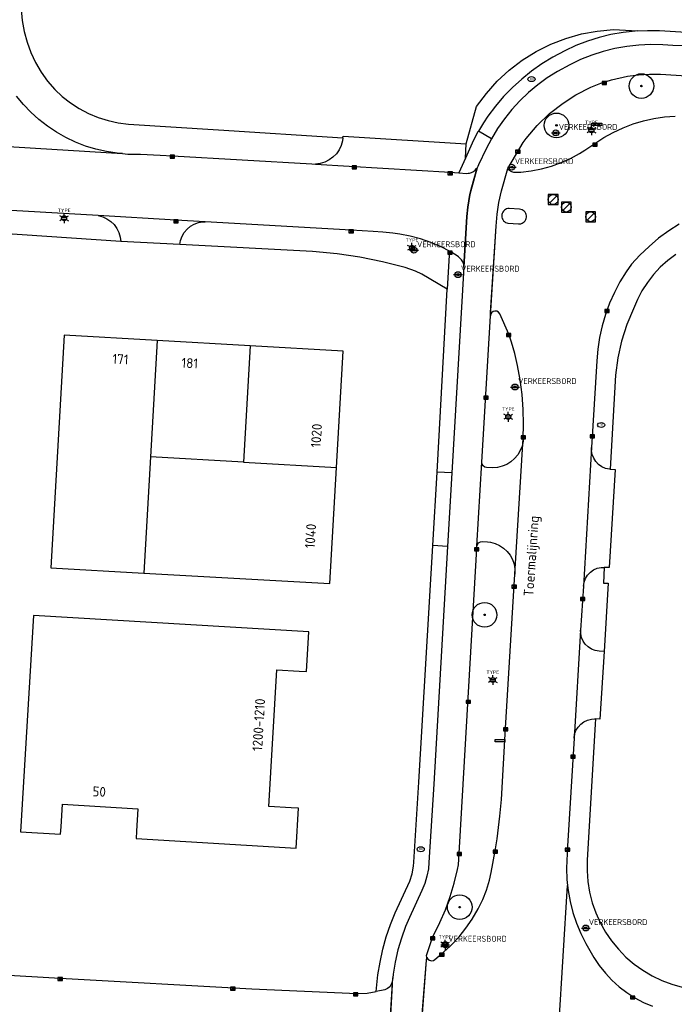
# Model space of a CAD drawing. Header units: metres. Extents: x 102000 to 105000, y 414600 to 420766.
# Tile 151 of 256: x 102818 to 102885, y 420239 to 420338. Entities that reach past the tile are written whole.
import ezdxf
from ezdxf.enums import TextEntityAlignment as Align

# ---------------------------------------------------------------- set-up
doc = ezdxf.new("R2010")
doc.units = ezdxf.units.M
doc.layers.get('0').update_dxf_attribs({"color": 8})
doc.styles.add('MtXpl_NLCS-ISO', font='NLCS-ISO.ttf')
doc.styles.add('NLCS-ISO', font='NLCS-ISO.ttf')

msp = doc.modelspace()

# ---------------------------------------------------------------- hatches: boundary and pattern name
at = {"ltscale": 0.1}
h = msp.add_hatch(color=256, dxfattribs=at)
edge = h.paths.add_edge_path()
edge.add_arc((102881.262, 420331.676), 0.075, 0, 360)
h = msp.add_hatch(color=256, dxfattribs=at)
edge = h.paths.add_edge_path()
edge.add_arc((102872.649, 420327.684), 0.075, 0, 360)
h = msp.add_hatch(color=256, dxfattribs=at)
edge = h.paths.add_edge_path()
edge.add_arc((102865.352, 420278.021), 0.075, 0, 360)
h = msp.add_hatch(color=256, dxfattribs=at)
edge = h.paths.add_edge_path()
edge.add_arc((102862.834, 420248.361), 0.075, 0, 360)

# ---------------------------------------------------------------- linework, layer by layer
for p, q in [((102818.352, 420339.43), (102818.456, 420338.315)), ((102818.456, 420338.315), (102818.656, 420337.212)), ((102818.656, 420337.212), (102818.951, 420336.131)), ((102875.174, 420336.958), (102876.79, 420337.259)), ((102876.79, 420337.259), (102878.427, 420337.408)), ((102878.427, 420337.408), (102880.867, 420337.273)), ((102880.631, 420337.261), (102879.395, 420337.12)), ((102880.867, 420337.273), (102880.631, 420337.261)), ((102880.867, 420337.273), (102881.873, 420337.323)), ((102881.873, 420337.323), (102883.101, 420337.305)), ((102883.101, 420337.305), (102894.804, 420336.595)), ((102872.061, 420335.914), (102873.593, 420336.509)), ((102873.593, 420336.509), (102875.174, 420336.958)), ((102875.779, 420336.225), (102874.62, 420335.774)), ((102876.964, 420336.601), (102875.779, 420336.225)), ((102878.171, 420336.9), (102876.964, 420336.601)), ((102879.395, 420337.12), (102878.171, 420336.9)), ((102818.951, 420336.131), (102819.34, 420335.08)), ((102869.183, 420334.301), (102870.591, 420335.179)), ((102870.591, 420335.179), (102872.061, 420335.914)), ((102873.492, 420335.25), (102872.271, 420334.602)), ((102874.62, 420335.774), (102873.492, 420335.25)), ((102877.396, 420335.178), (102876.231, 420334.807)), ((102878.581, 420335.473), (102877.396, 420335.178)), ((102879.784, 420335.689), (102878.581, 420335.473)), ((102880.998, 420335.826), (102879.784, 420335.689)), ((102882.219, 420335.884), (102880.998, 420335.826)), ((102883.441, 420335.861), (102882.219, 420335.884)), ((102884.457, 420335.781), (102883.441, 420335.861)), ((102885.44, 420335.741), (102884.457, 420335.781)), ((102819.34, 420335.08), (102819.818, 420334.067)), ((102867.863, 420333.295), (102869.183, 420334.301)), ((102872.271, 420334.602), (102871.178, 420333.931)), ((102875.094, 420334.36), (102873.988, 420333.84)), ((102876.231, 420334.807), (102875.094, 420334.36)), ((102819.818, 420334.067), (102820.384, 420333.099)), ((102866.644, 420332.169), (102867.863, 420333.295)), ((102870.13, 420333.192), (102869.129, 420332.39)), ((102871.178, 420333.931), (102870.13, 420333.192)), ((102873.988, 420333.84), (102872.736, 420333.142)), ((102820.384, 420333.099), (102821.031, 420332.185)), ((102821.031, 420332.185), (102821.756, 420331.33)), ((102869.129, 420332.39), (102868.181, 420331.527)), ((102871.716, 420332.498), (102870.74, 420331.787)), ((102872.736, 420333.142), (102871.716, 420332.498)), ((102877.157, 420331.962), (102878.219, 420332.301)), ((102878.219, 420332.301), (102879.851, 420332.673)), ((102879.851, 420332.673), (102880.957, 420332.817)), ((102880.957, 420332.817), (102882.072, 420332.881)), ((102882.072, 420332.881), (102883.188, 420332.866)), ((102883.188, 420332.866), (102895.3, 420332.184)), ((102821.756, 420331.33), (102822.531, 420330.611)), ((102865.536, 420330.933), (102866.644, 420332.169)), ((102868.181, 420331.527), (102867.288, 420330.606)), ((102870.74, 420331.787), (102869.815, 420331.013)), ((102874.624, 420330.8), (102876.121, 420331.548)), ((102876.121, 420331.548), (102877.157, 420331.962)), ((102877.281, 420331.84), (102877.731, 420332.14)), ((102877.731, 420331.84), (102877.281, 420332.14)), ((102877.731, 420332.14), (102877.281, 420332.14)), ((102877.281, 420332.14), (102877.281, 420331.84)), ((102877.281, 420331.84), (102877.731, 420331.84)), ((102877.731, 420331.84), (102877.731, 420332.14)), ((102818.585, 420329.813), (102817.888, 420330.659)), ((102822.531, 420330.611), (102823.366, 420329.964)), ((102864.549, 420329.599), (102865.536, 420330.933)), ((102867.288, 420330.606), (102866.454, 420329.632)), ((102868.942, 420330.18), (102868.127, 420329.291)), ((102869.815, 420331.013), (102868.942, 420330.18)), ((102873.319, 420329.954), (102874.624, 420330.8)), ((102819.343, 420329.02), (102818.585, 420329.813)), ((102823.366, 420329.964), (102824.255, 420329.393)), ((102824.255, 420329.393), (102825.192, 420328.903)), ((102863.475, 420325.814), (102864.549, 420329.599)), ((102866.454, 420329.632), (102865.683, 420328.607)), ((102868.127, 420329.291), (102867.372, 420328.349)), ((102871.943, 420328.895), (102873.319, 420329.954)), ((102820.156, 420328.285), (102819.343, 420329.02)), ((102821.021, 420327.611), (102820.156, 420328.285)), ((102825.192, 420328.903), (102826.168, 420328.499)), ((102826.168, 420328.499), (102827.176, 420328.183)), ((102827.176, 420328.183), (102828.209, 420327.957)), ((102865.683, 420328.607), (102865.235, 420327.946)), ((102867.372, 420328.349), (102866.681, 420327.36)), ((102870.699, 420327.685), (102871.943, 420328.895)), ((102881.458, 420328.149), (102882.522, 420328.386)), ((102882.522, 420328.386), (102883.6, 420328.546)), ((102883.6, 420328.546), (102884.687, 420328.626)), ((102821.932, 420327.002), (102821.021, 420327.611)), ((102828.209, 420327.957), (102829.257, 420327.824)), ((102829.257, 420327.824), (102838.374, 420327.224)), ((102838.374, 420327.224), (102850.984, 420326.428)), ((102865.235, 420327.946), (102864.742, 420327.082)), ((102866.681, 420327.36), (102866.057, 420326.326)), ((102869.571, 420326.366), (102870.699, 420327.685)), ((102875.964, 420327.288), (102876.43, 420327.288)), ((102876.234, 420327.912), (102877.234, 420327.912)), ((102876.234, 420327.662), (102876.234, 420327.912)), ((102877.234, 420327.662), (102876.234, 420327.662)), ((102877.234, 420327.912), (102877.234, 420327.662)), ((102878.41, 420326.978), (102879.397, 420327.442)), ((102879.397, 420327.442), (102880.414, 420327.833)), ((102880.414, 420327.833), (102881.458, 420328.149)), ((102795.978, 420326.863), (102828.646, 420324.819)), ((102822.886, 420326.46), (102821.932, 420327.002)), ((102823.876, 420325.99), (102822.886, 420326.46)), ((102850.984, 420326.428), (102850.946, 420326.11)), ((102850.984, 420326.428), (102851.004, 420326.59)), ((102851.004, 420326.59), (102863.475, 420325.814)), ((102864.238, 420326.192), (102863.812, 420325.282)), ((102864.687, 420327.037), (102864.238, 420326.192)), ((102864.742, 420327.082), (102864.687, 420327.037)), ((102866.057, 420326.326), (102864.742, 420327.082)), ((102866.057, 420326.326), (102865.512, 420325.316)), ((102869.261, 420325.944), (102869.571, 420326.366)), ((102872.126, 420326.921), (102873.026, 420326.921)), ((102875.964, 420327.088), (102876.43, 420327.088)), ((102876.546, 420325.834), (102877.461, 420326.442)), ((102877.461, 420326.442), (102878.41, 420326.978)), ((102824.898, 420325.593), (102823.876, 420325.99)), ((102825.946, 420325.272), (102824.898, 420325.593)), ((102827.015, 420325.028), (102825.946, 420325.272)), ((102850.6, 420325.209), (102850.321, 420324.813)), ((102850.81, 420325.645), (102850.6, 420325.209)), ((102850.946, 420326.11), (102850.81, 420325.645)), ((102863.408, 420324.357), (102863.475, 420325.814)), ((102863.812, 420325.282), (102863.408, 420324.357)), ((102865.512, 420325.316), (102864.74, 420323.682)), ((102867.715, 420323.317), (102869.261, 420325.944)), ((102875.529, 420325.176), (102876.546, 420325.834)), ((102876.327, 420325.588), (102876.777, 420325.888)), ((102876.777, 420325.588), (102876.327, 420325.888)), ((102876.777, 420325.888), (102876.327, 420325.888)), ((102876.327, 420325.888), (102876.327, 420325.588)), ((102876.327, 420325.588), (102876.777, 420325.588)), ((102876.777, 420325.588), (102876.777, 420325.888)), ((102828.099, 420324.862), (102827.015, 420325.028)), ((102828.646, 420324.819), (102828.099, 420324.862)), ((102828.646, 420324.819), (102829.192, 420324.776)), ((102829.192, 420324.776), (102830.288, 420324.77)), ((102830.288, 420324.77), (102830.459, 420324.776)), ((102830.459, 420324.776), (102832.461, 420324.659)), ((102832.461, 420324.659), (102833.699, 420324.602)), ((102833.474, 420324.352), (102833.924, 420324.652)), ((102833.924, 420324.352), (102833.474, 420324.652)), ((102833.924, 420324.652), (102833.474, 420324.652)), ((102833.474, 420324.652), (102833.474, 420324.352)), ((102833.474, 420324.352), (102833.924, 420324.352)), ((102833.699, 420324.602), (102847.843, 420323.769)), ((102833.924, 420324.352), (102833.924, 420324.652)), ((102849.98, 420324.468), (102849.588, 420324.184)), ((102850.321, 420324.813), (102849.98, 420324.468)), ((102863.408, 420324.357), (102862.756, 420322.861)), ((102868.507, 420324.855), (102868.957, 420325.155)), ((102868.957, 420324.855), (102868.507, 420325.155)), ((102868.957, 420325.155), (102868.507, 420325.155)), ((102868.507, 420325.155), (102868.507, 420324.855)), ((102868.507, 420324.855), (102868.957, 420324.855)), ((102868.957, 420324.855), (102868.957, 420325.155)), ((102873.115, 420323.906), (102874.073, 420324.338)), ((102874.073, 420324.338), (102874.996, 420324.842)), ((102874.996, 420324.842), (102875.529, 420325.176)), ((102847.843, 420323.769), (102848.211, 420323.764)), ((102848.691, 420323.827), (102848.211, 420323.764)), ((102848.211, 420323.764), (102861.867, 420322.927)), ((102849.154, 420323.969), (102848.691, 420323.827)), ((102849.588, 420324.184), (102849.154, 420323.969)), ((102851.929, 420323.265), (102852.379, 420323.565)), ((102852.379, 420323.265), (102851.929, 420323.565)), ((102852.379, 420323.565), (102851.929, 420323.565)), ((102851.929, 420323.565), (102851.929, 420323.265)), ((102851.929, 420323.265), (102852.379, 420323.265)), ((102852.379, 420323.265), (102852.379, 420323.565)), ((102864.6, 420323.389), (102863.876, 420320.662)), ((102864.004, 420321.202), (102864.6, 420323.389)), ((102864.392, 420323.143), (102864.543, 420323.308)), ((102864.543, 420323.308), (102864.6, 420323.389)), ((102864.679, 420323.529), (102864.6, 420323.389)), ((102864.74, 420323.682), (102864.679, 420323.529)), ((102867.077, 420321.058), (102867.715, 420323.317)), ((102867.077, 420321.058), (102867.715, 420323.317)), ((102867.664, 420323.45), (102868.564, 420323.45)), ((102867.715, 420323.317), (102867.784, 420323.219)), ((102867.784, 420323.219), (102867.867, 420323.133)), ((102870.083, 420323.063), (102871.114, 420323.267)), ((102871.114, 420323.267), (102872.127, 420323.549)), ((102872.127, 420323.549), (102873.115, 420323.906)), ((102861.642, 420322.677), (102862.092, 420322.977)), ((102862.092, 420322.677), (102861.642, 420322.977)), ((102862.092, 420322.977), (102861.642, 420322.977)), ((102861.642, 420322.977), (102861.642, 420322.677)), ((102861.642, 420322.677), (102862.092, 420322.677)), ((102861.867, 420322.927), (102862.756, 420322.861)), ((102862.092, 420322.677), (102862.092, 420322.977)), ((102862.756, 420322.861), (102863.524, 420322.812)), ((102863.524, 420322.812), (102863.702, 420322.823)), ((102863.702, 420322.823), (102863.813, 420322.842)), ((102863.813, 420322.842), (102863.924, 420322.872)), ((102863.924, 420322.872), (102864.035, 420322.914)), ((102864.035, 420322.914), (102864.222, 420323.013)), ((102864.222, 420323.013), (102864.392, 420323.143)), ((102867.867, 420323.133), (102867.963, 420323.061)), ((102867.963, 420323.061), (102868.069, 420323.005)), ((102868.069, 420323.005), (102868.183, 420322.967)), ((102868.183, 420322.967), (102868.301, 420322.947)), ((102868.301, 420322.947), (102869.038, 420322.938)), ((102869.038, 420322.938), (102870.083, 420323.063)), ((102863.876, 420320.662), (102864.004, 420321.202)), ((102863.876, 420320.662), (102863.659, 420319.403)), ((102863.659, 420319.403), (102863.876, 420320.662)), ((102866.816, 420319.877), (102867.077, 420321.058)), ((102866.816, 420319.877), (102867.077, 420321.058)), ((102872.813, 420320.667), (102871.813, 420320.667)), ((102871.813, 420320.667), (102871.813, 420319.667)), ((102871.959, 420319.813), (102872.667, 420320.521)), ((102872.813, 420319.667), (102872.813, 420320.667)), ((102863.659, 420319.403), (102863.548, 420318.448)), ((102863.548, 420318.448), (102863.659, 420319.403)), ((102866.634, 420318.681), (102866.816, 420319.877)), ((102866.634, 420318.681), (102866.816, 420319.877)), ((102867.592, 420319.204), (102867.472, 420319.149)), ((102867.719, 420319.237), (102867.592, 420319.204)), ((102867.85, 420319.247), (102867.719, 420319.237)), ((102868.908, 420319.187), (102867.85, 420319.247)), ((102871.813, 420319.667), (102872.813, 420319.667)), ((102874.142, 420319.896), (102873.142, 420319.896)), ((102873.142, 420319.896), (102873.142, 420318.896)), ((102873.288, 420319.042), (102873.996, 420319.75)), ((102874.142, 420318.896), (102874.142, 420319.896)), ((102826.176, 420318.533), (102817.357, 420319.055)), ((102822.484, 420318.37), (102822.949, 420318.37)), ((102834.053, 420318.064), (102826.176, 420318.533)), ((102826.176, 420318.533), (102826.63, 420318.41)), ((102826.63, 420318.41), (102827.058, 420318.212)), ((102827.058, 420318.212), (102827.446, 420317.944)), ((102863.548, 420318.448), (102863.261, 420313.291)), ((102863.261, 420313.287), (102863.548, 420318.448)), ((102866.531, 420317.476), (102866.634, 420318.681)), ((102866.531, 420317.476), (102866.634, 420318.681)), ((102867.107, 420318.627), (102867.096, 420318.496)), ((102867.096, 420318.496), (102867.109, 420318.365)), ((102867.141, 420318.754), (102867.107, 420318.627)), ((102867.109, 420318.365), (102867.144, 420318.239)), ((102867.196, 420318.873), (102867.141, 420318.754)), ((102867.144, 420318.239), (102867.201, 420318.12)), ((102867.271, 420318.981), (102867.196, 420318.873)), ((102867.364, 420319.074), (102867.271, 420318.981)), ((102867.472, 420319.149), (102867.364, 420319.074)), ((102869.038, 420319.166), (102868.908, 420319.187)), ((102869.162, 420319.122), (102869.038, 420319.166)), ((102869.277, 420319.057), (102869.162, 420319.122)), ((102869.379, 420318.973), (102869.277, 420319.057)), ((102869.464, 420318.873), (102869.379, 420318.973)), ((102869.531, 420318.759), (102869.464, 420318.873)), ((102869.577, 420318.636), (102869.531, 420318.759)), ((102869.535, 420318.12), (102869.579, 420318.244)), ((102869.6, 420318.506), (102869.577, 420318.636)), ((102869.579, 420318.244), (102869.601, 420318.374)), ((102869.601, 420318.374), (102869.6, 420318.506)), ((102873.142, 420318.896), (102874.142, 420318.896)), ((102876.609, 420318.915), (102875.609, 420318.915)), ((102875.609, 420318.915), (102875.609, 420317.915)), ((102875.755, 420318.061), (102876.463, 420318.769)), ((102876.609, 420317.915), (102876.609, 420318.915)), ((102822.484, 420318.17), (102822.949, 420318.17)), ((102827.446, 420317.944), (102827.784, 420317.615)), ((102827.784, 420317.615), (102828.061, 420317.233)), ((102828.061, 420317.233), (102828.269, 420316.81)), ((102833.828, 420317.814), (102834.278, 420318.114)), ((102834.278, 420317.814), (102833.828, 420318.114)), ((102834.278, 420318.114), (102833.828, 420318.114)), ((102833.828, 420318.114), (102833.828, 420317.814)), ((102833.828, 420317.814), (102834.278, 420317.814)), ((102837.027, 420317.885), (102834.053, 420318.064)), ((102834.278, 420317.814), (102834.278, 420318.114)), ((102835.18, 420317.168), (102835.521, 420317.452)), ((102835.521, 420317.452), (102835.909, 420317.67)), ((102835.909, 420317.67), (102836.328, 420317.815)), ((102836.328, 420317.815), (102836.767, 420317.883)), ((102836.767, 420317.883), (102837.027, 420317.885)), ((102851.82, 420317.04), (102837.027, 420317.885)), ((102865.95, 420308.376), (102866.531, 420317.476)), ((102865.97, 420308.702), (102866.531, 420317.476)), ((102867.201, 420318.12), (102867.277, 420318.014)), ((102867.277, 420318.014), (102867.371, 420317.922)), ((102867.371, 420317.922), (102867.48, 420317.848)), ((102867.48, 420317.848), (102867.6, 420317.795)), ((102867.6, 420317.795), (102867.728, 420317.763)), ((102867.728, 420317.763), (102868.787, 420317.683)), ((102868.787, 420317.683), (102868.918, 420317.684)), ((102868.918, 420317.684), (102869.048, 420317.707)), ((102869.048, 420317.707), (102869.172, 420317.753)), ((102869.172, 420317.753), (102869.285, 420317.819)), ((102869.285, 420317.819), (102869.386, 420317.905)), ((102869.386, 420317.905), (102869.47, 420318.006)), ((102869.47, 420318.006), (102869.535, 420318.12)), ((102875.609, 420317.915), (102876.609, 420317.915)), ((102885.106, 420317.676), (102884.036, 420316.986)), ((102828.458, 420315.919), (102814.389, 420316.85)), ((102828.269, 420316.81), (102828.404, 420316.358)), ((102828.404, 420316.358), (102828.458, 420315.919)), ((102834.527, 420316.022), (102834.674, 420316.442)), ((102834.674, 420316.442), (102834.894, 420316.828)), ((102834.894, 420316.828), (102835.18, 420317.168)), ((102851.595, 420316.79), (102852.045, 420317.09)), ((102852.045, 420316.79), (102851.595, 420317.09)), ((102852.045, 420317.09), (102851.595, 420317.09)), ((102851.595, 420317.09), (102851.595, 420316.79)), ((102851.595, 420316.79), (102852.045, 420316.79)), ((102854.043, 420316.906), (102851.82, 420317.04)), ((102852.045, 420316.79), (102852.045, 420317.09)), ((102855.05, 420316.835), (102854.043, 420316.906)), ((102856.037, 420316.746), (102855.05, 420316.835)), ((102856.758, 420316.655), (102856.037, 420316.746)), ((102857.824, 420316.453), (102856.758, 420316.655)), ((102858.872, 420316.174), (102857.824, 420316.453)), ((102883.01, 420316.23), (102882.035, 420315.411)), ((102884.036, 420316.986), (102883.01, 420316.23)), ((102834.456, 420315.583), (102828.458, 420315.919)), ((102834.456, 420315.583), (102834.527, 420316.022)), ((102847.9, 420314.874), (102834.456, 420315.583)), ((102857.76, 420315.361), (102858.226, 420315.361)), ((102859.897, 420315.817), (102858.872, 420316.174)), ((102860.893, 420315.386), (102859.897, 420315.817)), ((102861.855, 420314.883), (102860.893, 420315.386)), ((102882.035, 420315.411), (102881.112, 420314.533)), ((102850.396, 420314.654), (102847.9, 420314.874)), ((102852.718, 420314.315), (102850.396, 420314.654)), ((102855.018, 420313.849), (102852.718, 420314.315)), ((102857.747, 420315.021), (102858.647, 420315.021)), ((102857.76, 420315.161), (102858.226, 420315.161)), ((102861.766, 420314.503), (102861.574, 420311.064)), ((102861.629, 420314.633), (102862.079, 420314.933)), ((102862.079, 420314.633), (102861.629, 420314.933)), ((102862.079, 420314.933), (102861.629, 420314.933)), ((102861.629, 420314.933), (102861.629, 420314.633)), ((102861.629, 420314.633), (102862.079, 420314.633)), ((102861.855, 420314.883), (102861.766, 420314.503)), ((102862.489, 420314.509), (102861.855, 420314.883)), ((102862.079, 420314.633), (102862.079, 420314.933)), ((102862.695, 420314.357), (102862.489, 420314.509)), ((102863.024, 420314.035), (102862.695, 420314.357)), ((102881.112, 420314.533), (102880.247, 420313.599)), ((102884.735, 420314.583), (102883.926, 420313.976)), ((102857.288, 420313.257), (102855.018, 420313.849)), ((102858.356, 420312.892), (102857.288, 420313.257)), ((102863.261, 420313.287), (102862.037, 420292.423)), ((102863.148, 420313.847), (102863.024, 420314.035)), ((102863.244, 420313.575), (102863.148, 420313.847)), ((102863.261, 420313.291), (102863.244, 420313.575)), ((102863.261, 420313.291), (102863.261, 420313.287)), ((102880.247, 420313.599), (102879.709, 420312.83)), ((102883.175, 420313.3), (102882.486, 420312.559)), ((102883.926, 420313.976), (102883.175, 420313.3)), ((102858.999, 420312.605), (102858.356, 420312.892)), ((102861.574, 420311.064), (102858.999, 420312.605)), ((102862.209, 420312.542), (102863.109, 420312.542)), ((102879.709, 420312.83), (102879.079, 420311.803)), ((102882.486, 420312.559), (102881.866, 420311.76)), ((102879.079, 420311.803), (102878.517, 420310.736)), ((102881.866, 420311.76), (102881.32, 420310.91)), ((102860.536, 420292.5), (102861.574, 420311.064)), ((102878.517, 420310.736), (102878.028, 420309.635)), ((102881.32, 420310.91), (102880.851, 420310.014)), ((102878.028, 420309.635), (102877.613, 420308.504)), ((102880.851, 420310.014), (102880.463, 420309.08)), ((102865.071, 420293.511), (102865.95, 420308.376)), ((102865.95, 420308.376), (102865.97, 420308.702)), ((102865.971, 420308.491), (102865.95, 420308.376)), ((102866.065, 420308.667), (102865.971, 420308.491)), ((102866.22, 420308.792), (102866.065, 420308.667)), ((102866.412, 420308.847), (102866.22, 420308.792)), ((102866.61, 420308.823), (102866.412, 420308.847)), ((102866.783, 420308.724), (102866.61, 420308.823)), ((102866.904, 420308.566), (102866.783, 420308.724)), ((102867.799, 420306.518), (102866.904, 420308.566)), ((102877.613, 420308.504), (102877.274, 420307.347)), ((102877.551, 420308.694), (102878.001, 420308.994)), ((102878.001, 420308.694), (102877.551, 420308.994)), ((102878.001, 420308.994), (102877.551, 420308.994)), ((102877.551, 420308.994), (102877.551, 420308.694)), ((102877.551, 420308.694), (102878.001, 420308.694)), ((102878.001, 420308.694), (102878.001, 420308.994)), ((102880.463, 420309.08), (102879.772, 420307.469)), ((102877.274, 420307.347), (102877.012, 420306.171)), ((102879.772, 420307.469), (102879.234, 420305.801)), ((102822.715, 420306.393), (102821.375, 420282.794)), ((102832.147, 420305.858), (102822.715, 420306.393)), ((102867.574, 420306.268), (102868.024, 420306.568)), ((102868.024, 420306.268), (102867.574, 420306.568)), ((102868.024, 420306.568), (102867.574, 420306.568)), ((102867.574, 420306.568), (102867.574, 420306.268)), ((102867.574, 420306.268), (102868.024, 420306.268)), ((102868.097, 420305.692), (102867.799, 420306.518)), ((102868.024, 420306.268), (102868.024, 420306.568)), ((102832.147, 420305.858), (102831.477, 420294.058)), ((102841.579, 420305.322), (102832.147, 420305.858)), ((102841.579, 420305.322), (102840.909, 420293.522)), ((102851.011, 420304.787), (102841.579, 420305.322)), ((102868.435, 420304.546), (102868.097, 420305.692)), ((102877.012, 420306.171), (102876.829, 420304.98)), ((102879.234, 420305.801), (102878.855, 420304.089)), ((102850.342, 420292.987), (102851.011, 420304.787)), ((102868.708, 420303.327), (102868.435, 420304.546)), ((102876.829, 420304.98), (102876.725, 420303.779)), ((102868.979, 420301.853), (102868.708, 420303.327)), ((102876.725, 420303.779), (102876.209, 420295.001)), ((102878.855, 420304.089), (102878.637, 420302.35)), ((102878.637, 420302.35), (102878.076, 420292.788)), ((102869.171, 420300.366), (102868.979, 420301.853)), ((102865.274, 420299.91), (102865.724, 420300.21)), ((102865.724, 420299.91), (102865.274, 420300.21)), ((102865.724, 420300.21), (102865.274, 420300.21)), ((102865.274, 420300.21), (102865.274, 420299.91)), ((102865.724, 420299.91), (102865.724, 420300.21)), ((102867.994, 420301.137), (102868.894, 420301.137)), ((102869.284, 420298.871), (102869.171, 420300.366)), ((102865.274, 420299.91), (102865.724, 420299.91)), ((102867.519, 420298.218), (102867.985, 420298.218)), ((102869.317, 420297.372), (102869.284, 420298.871)), ((102867.519, 420298.018), (102867.985, 420298.018)), ((102869.282, 420295.9), (102869.317, 420297.372)), ((102876.063, 420295.994), (102876.513, 420296.294)), ((102876.513, 420295.994), (102876.063, 420296.294)), ((102876.513, 420296.294), (102876.063, 420296.294)), ((102876.063, 420296.294), (102876.063, 420295.994)), ((102876.513, 420295.994), (102876.513, 420296.294)), ((102868.437, 420282.165), (102869.282, 420295.9)), ((102869.056, 420295.876), (102869.506, 420296.176)), ((102869.506, 420295.876), (102869.056, 420296.176)), ((102869.506, 420296.176), (102869.056, 420296.176)), ((102869.056, 420296.176), (102869.056, 420295.876)), ((102869.056, 420295.876), (102869.506, 420295.876)), ((102869.259, 420295.634), (102869.153, 420295.147)), ((102869.282, 420295.9), (102869.259, 420295.634)), ((102869.506, 420295.876), (102869.506, 420296.176)), ((102876.063, 420295.994), (102876.513, 420295.994)), ((102868.717, 420294.255), (102868.398, 420293.873)), ((102868.971, 420294.684), (102868.717, 420294.255)), ((102869.153, 420295.147), (102868.971, 420294.684)), ((102876.209, 420295.001), (102875.385, 420280.942)), ((102876.209, 420294.691), (102876.209, 420295.001)), ((102876.277, 420294.291), (102876.209, 420294.691)), ((102876.423, 420293.913), (102876.277, 420294.291)), ((102831.477, 420294.058), (102830.807, 420282.258)), ((102840.909, 420293.522), (102831.477, 420294.058)), ((102840.909, 420293.522), (102850.342, 420292.987)), ((102864.577, 420285.004), (102865.071, 420293.511)), ((102865.104, 420293.311), (102865.071, 420293.511)), ((102865.21, 420293.139), (102865.104, 420293.311)), ((102867.598, 420293.285), (102867.139, 420293.094)), ((102868.022, 420293.547), (102867.598, 420293.285)), ((102868.398, 420293.873), (102868.022, 420293.547)), ((102876.64, 420293.57), (102876.423, 420293.913)), ((102876.919, 420293.276), (102876.64, 420293.57)), ((102877.251, 420293.043), (102876.919, 420293.276)), ((102849.672, 420281.187), (102850.342, 420292.987)), ((102860.114, 420285.048), (102860.536, 420292.5)), ((102862.037, 420292.423), (102860.536, 420292.5)), ((102862.037, 420292.423), (102861.607, 420284.964)), ((102865.374, 420293.02), (102865.21, 420293.139)), ((102865.552, 420292.974), (102865.374, 420293.02)), ((102866.152, 420292.943), (102865.552, 420292.974)), ((102866.654, 420292.98), (102866.152, 420292.943)), ((102867.139, 420293.094), (102866.654, 420292.98)), ((102877.622, 420292.879), (102877.251, 420293.043)), ((102878.023, 420292.791), (102877.622, 420292.879)), ((102878.595, 420292.757), (102877.999, 420282.82)), ((102878.076, 420292.788), (102878.023, 420292.791)), ((102878.076, 420292.788), (102878.595, 420292.757)), ((102864.628, 420285.173), (102864.751, 420285.331)), ((102864.751, 420285.331), (102864.925, 420285.428)), ((102864.925, 420285.428), (102865.123, 420285.45)), ((102865.123, 420285.45), (102865.637, 420285.427)), ((102865.637, 420285.427), (102865.939, 420285.388)), ((102865.939, 420285.388), (102866.416, 420285.262)), ((102866.416, 420285.262), (102866.866, 420285.06)), ((102858.69, 420261.042), (102860.114, 420285.048)), ((102861.607, 420284.964), (102860.114, 420285.048)), ((102861.607, 420284.964), (102860.21, 420260.853)), ((102862.707, 420252.643), (102864.554, 420284.755)), ((102864.329, 420284.505), (102864.779, 420284.805)), ((102864.779, 420284.505), (102864.329, 420284.805)), ((102864.779, 420284.805), (102864.329, 420284.805)), ((102864.329, 420284.805), (102864.329, 420284.505)), ((102864.329, 420284.505), (102864.779, 420284.505)), ((102864.554, 420284.755), (102864.577, 420285.004)), ((102864.577, 420285.004), (102864.628, 420285.173)), ((102864.779, 420284.505), (102864.779, 420284.805)), ((102866.866, 420285.06), (102867.278, 420284.788)), ((102867.278, 420284.788), (102867.64, 420284.453)), ((102867.64, 420284.453), (102867.944, 420284.065)), ((102867.944, 420284.065), (102868.181, 420283.632)), ((102868.181, 420283.632), (102868.345, 420283.167)), ((102821.375, 420282.794), (102830.807, 420282.258)), ((102830.807, 420282.258), (102849.672, 420281.187)), ((102868.345, 420283.167), (102868.431, 420282.681)), ((102868.431, 420282.681), (102868.437, 420282.165)), ((102875.805, 420282.057), (102876.082, 420282.35)), ((102876.082, 420282.35), (102876.411, 420282.582)), ((102876.411, 420282.582), (102876.779, 420282.745)), ((102876.779, 420282.745), (102877.172, 420282.831)), ((102877.172, 420282.831), (102877.493, 420282.841)), ((102877.493, 420282.841), (102877.4, 420281.249)), ((102877.519, 420282.842), (102877.493, 420282.841)), ((102877.999, 420282.82), (102877.519, 420282.842)), ((102867.484, 420266.511), (102868.437, 420282.165)), ((102875.385, 420280.942), (102875.45, 420281.34)), ((102875.45, 420281.34), (102875.592, 420281.716)), ((102875.592, 420281.716), (102875.805, 420282.057)), ((102877.4, 420281.249), (102877.902, 420281.22)), ((102868.134, 420280.719), (102868.584, 420281.019)), ((102868.584, 420280.719), (102868.134, 420281.019)), ((102868.584, 420281.019), (102868.134, 420281.019)), ((102868.134, 420281.019), (102868.134, 420280.719)), ((102868.134, 420280.719), (102868.584, 420280.719)), ((102868.584, 420280.719), (102868.584, 420281.019)), ((102875.385, 420280.942), (102875.099, 420276.477)), ((102877.902, 420281.22), (102877.485, 420274.308)), ((102875.084, 420279.467), (102875.534, 420279.767)), ((102875.534, 420279.467), (102875.084, 420279.767)), ((102875.534, 420279.767), (102875.084, 420279.767)), ((102875.084, 420279.767), (102875.084, 420279.467)), ((102875.084, 420279.467), (102875.534, 420279.467)), ((102875.534, 420279.467), (102875.534, 420279.767)), ((102819.603, 420277.965), (102818.306, 420256.006)), ((102847.545, 420276.314), (102819.603, 420277.965)), ((102847.306, 420272.262), (102847.545, 420276.314)), ((102875.099, 420276.477), (102874.427, 420265.512)), ((102875.107, 420276.115), (102875.099, 420276.477)), ((102875.188, 420275.726), (102875.107, 420276.115)), ((102875.346, 420275.361), (102875.188, 420275.726)), ((102875.573, 420275.034), (102875.346, 420275.361)), ((102875.86, 420274.76), (102875.573, 420275.034)), ((102876.197, 420274.549), (102875.86, 420274.76)), ((102876.569, 420274.409), (102876.197, 420274.549)), ((102876.961, 420274.346), (102876.569, 420274.409)), ((102877.485, 420274.308), (102876.961, 420274.346)), ((102877.485, 420274.308), (102877.055, 420267.449)), ((102843.463, 420258.586), (102844.281, 420272.44)), ((102844.281, 420272.44), (102846.557, 420272.306)), ((102846.557, 420272.306), (102847.306, 420272.262)), ((102865.954, 420271.511), (102866.42, 420271.511)), ((102865.954, 420271.311), (102866.42, 420271.311)), ((102863.476, 420269.044), (102863.926, 420269.344)), ((102863.926, 420269.044), (102863.476, 420269.344)), ((102863.926, 420269.344), (102863.476, 420269.344)), ((102863.476, 420269.344), (102863.476, 420269.044)), ((102863.926, 420269.044), (102863.926, 420269.344)), ((102863.476, 420269.044), (102863.926, 420269.044)), ((102875.431, 420267.178), (102875.798, 420267.349)), ((102875.798, 420267.349), (102876.191, 420267.445)), ((102876.191, 420267.445), (102876.516, 420267.464)), ((102876.516, 420267.464), (102876.605, 420267.461)), ((102876.605, 420267.461), (102876.575, 420266.945)), ((102877.055, 420267.449), (102876.605, 420267.461)), ((102867.061, 420259.277), (102867.484, 420266.511)), ((102867.259, 420266.261), (102867.709, 420266.561)), ((102867.709, 420266.261), (102867.259, 420266.561)), ((102867.709, 420266.561), (102867.259, 420266.561)), ((102867.259, 420266.561), (102867.259, 420266.261)), ((102867.259, 420266.261), (102867.709, 420266.261)), ((102867.709, 420266.261), (102867.709, 420266.561)), ((102874.487, 420265.913), (102874.624, 420266.293)), ((102874.624, 420266.293), (102874.832, 420266.64)), ((102874.832, 420266.64), (102875.105, 420266.939)), ((102875.105, 420266.939), (102875.431, 420267.178)), ((102876.575, 420266.945), (102875.771, 420253.136)), ((102866.418, 420265.371), (102867.418, 420265.371)), ((102866.418, 420265.121), (102866.418, 420265.371)), ((102867.418, 420265.371), (102867.418, 420265.121)), ((102874.427, 420265.512), (102873.777, 420254.552)), ((102874.427, 420265.512), (102874.487, 420265.913)), ((102867.418, 420265.121), (102866.418, 420265.121)), ((102874.097, 420263.484), (102874.547, 420263.784)), ((102874.547, 420263.484), (102874.097, 420263.784)), ((102874.547, 420263.784), (102874.097, 420263.784)), ((102874.097, 420263.784), (102874.097, 420263.484)), ((102874.097, 420263.484), (102874.547, 420263.484)), ((102874.547, 420263.484), (102874.547, 420263.784)), ((102858.195, 420252.931), (102858.69, 420261.042)), ((102860.21, 420260.853), (102859.717, 420252.886)), ((102866.912, 420257.602), (102867.061, 420259.277)), ((102822.402, 420256.515), (102822.537, 420258.8)), ((102822.537, 420258.8), (102830.191, 420258.348)), ((102830.191, 420258.348), (102830.056, 420256.063)), ((102845.739, 420258.452), (102843.463, 420258.586)), ((102846.487, 420258.407), (102845.739, 420258.452)), ((102846.248, 420254.355), (102846.487, 420258.407)), ((102866.638, 420255.301), (102866.912, 420257.602)), ((102822.358, 420255.767), (102822.402, 420256.515)), ((102818.306, 420256.006), (102822.358, 420255.767)), ((102830.056, 420256.063), (102830.012, 420255.314)), ((102830.012, 420255.314), (102846.248, 420254.355)), ((102866.444, 420254.084), (102866.638, 420255.301)), ((102873.542, 420254.06), (102873.992, 420254.36)), ((102873.992, 420254.06), (102873.542, 420254.36)), ((102873.992, 420254.36), (102873.542, 420254.36)), ((102873.542, 420254.36), (102873.542, 420254.06)), ((102873.777, 420254.552), (102873.682, 420253.076)), ((102873.992, 420254.06), (102873.992, 420254.36)), ((102862.565, 420253.613), (102863.015, 420253.913)), ((102863.015, 420253.613), (102862.565, 420253.913)), ((102863.015, 420253.913), (102862.565, 420253.913)), ((102862.565, 420253.913), (102862.565, 420253.613)), ((102862.565, 420253.613), (102863.015, 420253.613)), ((102863.015, 420253.613), (102863.015, 420253.913)), ((102866.024, 420251.869), (102866.444, 420254.084)), ((102866.219, 420253.834), (102866.669, 420254.134)), ((102866.669, 420253.834), (102866.219, 420254.134)), ((102866.669, 420254.134), (102866.219, 420254.134)), ((102866.219, 420254.134), (102866.219, 420253.834)), ((102866.219, 420253.834), (102866.669, 420253.834)), ((102866.669, 420253.834), (102866.669, 420254.134)), ((102873.542, 420254.06), (102873.992, 420254.06)), ((102857.996, 420251.742), (102858.147, 420252.513)), ((102858.147, 420252.513), (102858.195, 420252.931)), ((102859.657, 420252.26), (102859.51, 420251.498)), ((102859.717, 420252.886), (102859.657, 420252.26)), ((102862.616, 420252.188), (102862.707, 420252.643)), ((102873.682, 420253.076), (102873.666, 420252.316)), ((102873.666, 420252.316), (102873.709, 420251.18)), ((102875.771, 420253.136), (102875.756, 420252.044)), ((102857.768, 420250.993), (102857.996, 420251.742)), ((102859.51, 420251.498), (102859.286, 420250.755)), ((102862.285, 420250.803), (102862.616, 420252.188)), ((102865.844, 420251.092), (102866.024, 420251.869)), ((102875.756, 420252.044), (102875.835, 420250.955)), ((102856.293, 420247.787), (102857.768, 420250.993)), ((102859.286, 420250.755), (102858.991, 420250.051)), ((102861.876, 420249.439), (102862.285, 420250.803)), ((102865.541, 420250.096), (102865.844, 420251.092)), ((102872.389, 420228.356), (102873.778, 420250.55)), ((102873.709, 420251.18), (102873.778, 420250.55)), ((102873.778, 420250.55), (102873.832, 420250.05)), ((102875.835, 420250.955), (102876.009, 420249.876)), ((102858.991, 420250.051), (102857.737, 420247.308)), ((102861.392, 420248.101), (102861.876, 420249.439)), ((102865.162, 420249.128), (102865.541, 420250.096)), ((102873.832, 420250.05), (102874.034, 420248.931)), ((102876.009, 420249.876), (102876.277, 420248.817)), ((102864.71, 420248.191), (102865.162, 420249.128)), ((102874.034, 420248.931), (102874.314, 420247.829)), ((102876.277, 420248.817), (102876.637, 420247.786)), ((102855.811, 420246.612), (102856.293, 420247.787)), ((102857.737, 420247.308), (102857.347, 420246.405)), ((102860.833, 420246.791), (102861.392, 420248.101)), ((102864.092, 420247.129), (102864.71, 420248.191)), ((102874.314, 420247.829), (102874.671, 420246.75)), ((102876.637, 420247.786), (102877.085, 420246.79)), ((102855.384, 420245.361), (102855.811, 420246.612)), ((102857.347, 420246.405), (102856.915, 420245.224)), ((102860.085, 420245.293), (102860.833, 420246.791)), ((102863.462, 420246.215), (102864.092, 420247.129)), ((102874.671, 420246.75), (102875.103, 420245.698)), ((102877.085, 420246.79), (102877.618, 420245.836)), ((102855.032, 420244.087), (102855.384, 420245.361)), ((102859.471, 420243.453), (102860.085, 420245.293)), ((102859.86, 420245.043), (102860.31, 420245.343)), ((102860.31, 420245.043), (102859.86, 420245.343)), ((102860.31, 420245.343), (102859.86, 420245.343)), ((102859.86, 420245.343), (102859.86, 420245.043)), ((102860.31, 420245.043), (102860.31, 420245.343)), ((102862.013, 420244.534), (102862.768, 420245.349)), ((102862.768, 420245.349), (102863.462, 420246.215)), ((102875.103, 420245.698), (102875.608, 420244.679)), ((102875.168, 420246.245), (102876.068, 420246.245)), ((102877.618, 420245.836), (102878.232, 420244.933)), ((102856.915, 420245.224), (102856.558, 420244.018)), ((102859.86, 420245.043), (102860.31, 420245.043)), ((102860.914, 420244.552), (102861.814, 420244.552)), ((102861.116, 420244.649), (102861.582, 420244.649)), ((102861.116, 420244.449), (102861.582, 420244.449)), ((102861.206, 420243.78), (102862.013, 420244.534)), ((102875.608, 420244.679), (102876.444, 420243.252)), ((102878.232, 420244.933), (102878.923, 420244.087)), ((102854.759, 420242.794), (102855.032, 420244.087)), ((102856.558, 420244.018), (102856.279, 420242.791)), ((102859.506, 420243.255), (102859.471, 420243.453)), ((102860.297, 420243.037), (102861.206, 420243.78)), ((102860.792, 420243.378), (102861.242, 420243.678)), ((102861.242, 420243.378), (102860.792, 420243.678)), ((102861.242, 420243.678), (102860.792, 420243.678)), ((102860.792, 420243.678), (102860.792, 420243.378)), ((102860.792, 420243.378), (102861.242, 420243.378)), ((102861.242, 420243.378), (102861.242, 420243.678)), ((102878.923, 420244.087), (102879.686, 420243.304)), ((102879.686, 420243.304), (102880.513, 420242.591)), ((102854.536, 420241.491), (102854.759, 420242.794)), ((102856.279, 420242.791), (102856.078, 420241.549)), ((102858.399, 420229.101), (102859.452, 420242.969)), ((102858.399, 420228.857), (102859.452, 420242.969)), ((102859.452, 420242.969), (102859.506, 420243.255)), ((102859.452, 420242.969), (102859.506, 420243.255)), ((102859.506, 420243.255), (102859.614, 420243.085)), ((102859.614, 420243.085), (102859.78, 420242.971)), ((102859.78, 420242.971), (102859.977, 420242.929)), ((102859.977, 420242.929), (102860.175, 420242.966)), ((102860.175, 420242.966), (102860.297, 420243.037)), ((102876.444, 420243.252), (102876.991, 420242.435)), ((102876.991, 420242.435), (102877.602, 420241.666)), ((102880.513, 420242.591), (102881.4, 420241.953)), ((102811.075, 420241.825), (102822.308, 420241.172)), ((102854.344, 420239.793), (102854.536, 420241.491)), ((102856.078, 420241.549), (102856.039, 420241.202)), ((102877.602, 420241.666), (102878.274, 420240.949)), ((102881.4, 420241.953), (102882.339, 420241.395)), ((102882.339, 420241.395), (102883.323, 420240.921)), ((102822.083, 420240.922), (102822.533, 420241.222)), ((102822.533, 420240.922), (102822.083, 420241.222)), ((102822.533, 420241.222), (102822.083, 420241.222)), ((102822.083, 420241.222), (102822.083, 420240.922)), ((102822.083, 420240.922), (102822.533, 420240.922)), ((102822.308, 420241.172), (102841.765, 420240.071)), ((102822.533, 420240.922), (102822.533, 420241.222)), ((102855.403, 420230.963), (102856.039, 420241.202)), ((102855.995, 420240.499), (102855.439, 420231.376)), ((102855.732, 420240.282), (102855.508, 420240.101)), ((102855.897, 420240.517), (102855.732, 420240.282)), ((102855.991, 420240.788), (102855.897, 420240.517)), ((102856.039, 420241.202), (102855.991, 420240.788)), ((102855.991, 420240.788), (102855.995, 420240.499)), ((102878.274, 420240.949), (102879.002, 420240.289)), ((102879.002, 420240.289), (102879.782, 420239.691)), ((102883.323, 420240.921), (102884.345, 420240.535)), ((102884.345, 420240.535), (102885.396, 420240.239)), ((102839.604, 420239.931), (102840.054, 420240.231)), ((102840.054, 420239.931), (102839.604, 420240.231)), ((102840.054, 420240.231), (102839.604, 420240.231)), ((102839.604, 420240.231), (102839.604, 420239.931)), ((102839.604, 420239.931), (102840.054, 420239.931)), ((102840.054, 420239.931), (102840.054, 420240.231)), ((102841.765, 420240.071), (102852.439, 420239.603)), ((102852.047, 420239.36), (102852.497, 420239.66)), ((102852.497, 420239.36), (102852.047, 420239.66)), ((102852.497, 420239.66), (102852.047, 420239.66)), ((102852.047, 420239.66), (102852.047, 420239.36)), ((102852.047, 420239.36), (102852.497, 420239.36)), ((102852.439, 420239.603), (102853.439, 420239.651)), ((102852.497, 420239.36), (102852.497, 420239.66)), ((102853.439, 420239.651), (102854.344, 420239.793)), ((102855.244, 420239.988), (102854.344, 420239.793)), ((102855.508, 420240.101), (102855.244, 420239.988)), ((102879.782, 420239.691), (102880.607, 420239.157)), ((102880.15, 420239.047), (102880.6, 420239.347)), ((102880.6, 420239.047), (102880.15, 420239.347)), ((102880.6, 420239.347), (102880.15, 420239.347)), ((102880.15, 420239.347), (102880.15, 420239.047)), ((102880.6, 420239.047), (102880.6, 420239.347)), ((102880.15, 420239.047), (102880.6, 420239.047)), ((102880.607, 420239.157), (102881.473, 420238.693)), ((102881.473, 420238.693), (102882.374, 420238.301))]:
    msp.add_line(p, q)
for p, q in [((102875.978, 420327.315), (102875.759, 420327.441)), ((102876.197, 420327.441), (102876.197, 420327.694)), ((102876.416, 420327.315), (102876.635, 420327.441)), ((102875.978, 420327.061), (102875.759, 420326.935)), ((102876.197, 420326.935), (102876.197, 420326.682)), ((102876.416, 420327.061), (102876.635, 420326.935)), ((102822.497, 420318.396), (102822.278, 420318.523)), ((102822.716, 420318.523), (102822.716, 420318.776)), ((102822.935, 420318.396), (102823.155, 420318.523)), ((102822.497, 420318.143), (102822.278, 420318.017)), ((102822.716, 420318.017), (102822.716, 420317.764)), ((102822.935, 420318.143), (102823.155, 420318.017)), ((102857.774, 420315.388), (102857.555, 420315.514)), ((102857.993, 420315.514), (102857.993, 420315.767)), ((102858.212, 420315.388), (102858.431, 420315.514)), ((102857.774, 420315.134), (102857.555, 420315.008)), ((102857.993, 420315.008), (102857.993, 420314.755)), ((102858.212, 420315.134), (102858.431, 420315.008)), ((102867.533, 420298.245), (102867.314, 420298.371)), ((102867.752, 420298.371), (102867.752, 420298.624)), ((102867.971, 420298.245), (102868.19, 420298.371)), ((102867.533, 420297.991), (102867.314, 420297.865)), ((102867.752, 420297.865), (102867.752, 420297.612)), ((102867.971, 420297.991), (102868.19, 420297.865)), ((102865.968, 420271.538), (102865.749, 420271.664)), ((102865.968, 420271.284), (102865.749, 420271.158)), ((102866.187, 420271.664), (102866.187, 420271.917)), ((102866.406, 420271.538), (102866.625, 420271.664)), ((102866.406, 420271.284), (102866.625, 420271.158)), ((102866.187, 420271.158), (102866.187, 420270.905)), ((102861.13, 420244.676), (102860.911, 420244.802)), ((102861.13, 420244.422), (102860.911, 420244.296)), ((102861.349, 420244.802), (102861.349, 420245.055)), ((102861.349, 420244.296), (102861.349, 420244.043)), ((102861.568, 420244.676), (102861.787, 420244.802)), ((102861.568, 420244.422), (102861.787, 420244.296))]:
    msp.add_line(p, q, dxfattribs=at)
for centre, radius in [((102881.262, 420331.676), 1.25), ((102881.262, 420331.676), 0.0225), ((102872.649, 420327.684), 1.25), ((102872.576, 420326.921), 0.3), ((102872.649, 420327.684), 0.0225), ((102872.576, 420326.921), 0.112), ((102868.114, 420323.45), 0.3), ((102868.114, 420323.45), 0.112), ((102872.313, 420320.167), 0.5), ((102873.642, 420319.396), 0.5), ((102876.109, 420318.415), 0.5), ((102858.197, 420315.021), 0.3), ((102858.197, 420315.021), 0.112), ((102862.659, 420312.542), 0.3), ((102862.659, 420312.542), 0.112), ((102868.444, 420301.137), 0.3), ((102868.444, 420301.137), 0.112), ((102865.352, 420278.021), 1.25), ((102865.352, 420278.021), 0.0225), ((102862.834, 420248.361), 1.25), ((102862.834, 420248.361), 0.0225), ((102875.618, 420246.245), 0.3), ((102875.618, 420246.245), 0.112), ((102861.364, 420244.552), 0.3), ((102861.364, 420244.552), 0.112)]:
    msp.add_circle(centre, radius)
for centre, radius in [((102881.262, 420331.676), 0.075), ((102872.649, 420327.684), 0.075), ((102876.197, 420327.188), 0.253), ((102822.716, 420318.27), 0.253), ((102857.993, 420315.261), 0.253), ((102867.752, 420298.118), 0.253), ((102865.352, 420278.021), 0.075), ((102866.187, 420271.411), 0.253), ((102862.834, 420248.361), 0.075), ((102861.349, 420244.549), 0.253)]:
    msp.add_circle(centre, radius, dxfattribs=at)
for centre in [(102870.114, 420332.38), (102877.171, 420297.286), (102858.88, 420254.237)]:
    msp.add_ellipse(centre, major_axis=(-0.364, 0), ratio=0.685994)

# ---------------------------------------------------------------- texts
for s, height, rotation, style, p in [('BR', 0.2, 360, 'NLCS-ISO', (102869.965, 420332.304)), ('171', 1, 356.73414, 'MtXpl_NLCS-ISO', (102827.593, 420303.514)), ('181', 1, 356.73414, 'MtXpl_NLCS-ISO', (102834.596, 420303.112)), ('1020', 1, 86.63122, 'MtXpl_NLCS-ISO', (102848.731, 420294.96)), ('BR', 0.2, 360, 'NLCS-ISO', (102877.022, 420297.21)), ('Toermalijnring', 1, 86.04101, 'MtXpl_NLCS-ISO', (102870.308, 420279.86)), ('1040', 1, 86.63122, 'MtXpl_NLCS-ISO', (102848.132, 420284.741)), ('1200-1210', 1, 86.63122, 'MtXpl_NLCS-ISO', (102842.792, 420264.169)), ('50', 1, 356.61955, 'MtXpl_NLCS-ISO', (102825.574, 420259.623)), ('BR', 0.2, 360, 'NLCS-ISO', (102858.731, 420254.161))]:
    msp.add_text(s, height=height, rotation=rotation, dxfattribs=dict(style=style)).set_placement(p)
at = {"style": 'NLCS-ISO'}
for p in [(102872.877, 420327.224), (102868.415, 420323.753), (102858.498, 420315.324), (102862.96, 420312.845), (102868.745, 420301.44), (102875.919, 420246.548), (102861.665, 420244.855)]:
    msp.add_attdef('VERKEERSBORD', p, 'B09', height=0.6, dxfattribs=at)
for p in [(102876.197, 420327.694), (102822.716, 420318.776), (102857.993, 420315.767), (102867.752, 420298.624), (102866.187, 420271.917), (102861.349, 420245.055)]:
    msp.add_attdef('TYPE', text='', height=0.36, dxfattribs=at).set_placement(p, align=Align.BOTTOM_CENTER)

doc.saveas('drawing.dxf')
